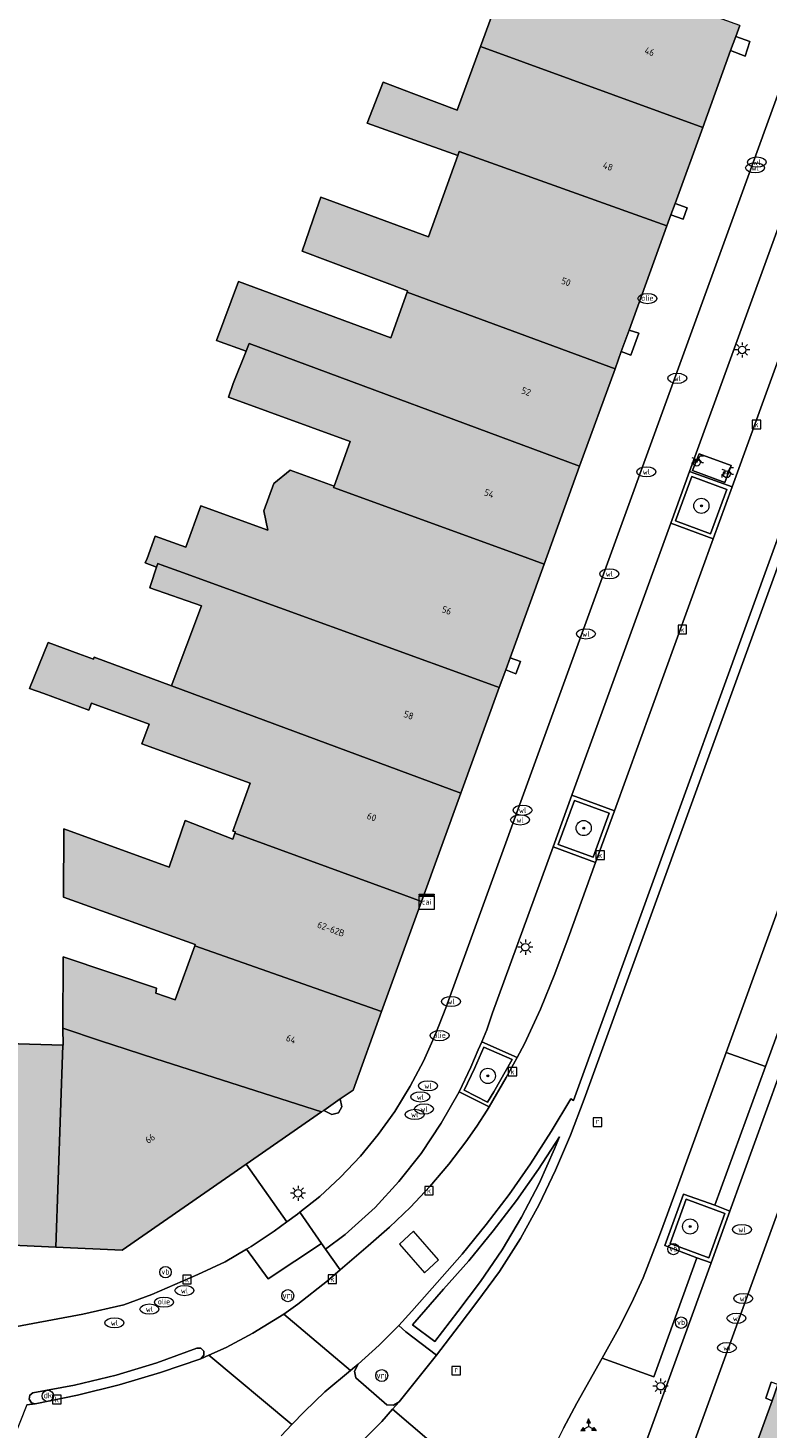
# Model space of a CAD drawing. Header units: metres. Extents: x 196496 to 197479, y 355250 to 356324.
# Tile 95 of 119: x 197172 to 197211, y 355725 to 355798. Entities that reach past the tile are written whole.
import ezdxf
from ezdxf.enums import TextEntityAlignment as Align

# ---------------------------------------------------------------- set-up
doc = ezdxf.new("R2010")
doc.units = ezdxf.units.M
doc.layers.get('0').update_dxf_attribs({"lineweight": 9})
for name, color, linetype, lineweight in [('B-WE-GR-BOOM-S', 251, 'Continuous', 9), ('B-WE-IE-MEUBILAIR_WEGMEUBILAIR-GV', 251, 'Continuous', 9), ('B-WE-IE-MEUBILAIR_WEGMEUBILAIR-S', 251, 'Continuous', 9), ('B-WE-IE-MEUBILAIR_WEGMEUBILAIR_PAAL-S', 251, 'Continuous', 9), ('B-WE-IE-MEUBILAIR_WEGMEUBILAIR_VERKEERSBORD-S', 251, 'Continuous', 9), ('B-WE-KL-BRANDSTOF_PUT-S', 251, 'Continuous', 9), ('B-WE-KL-DATA-S', 251, 'Continuous', 9), ('B-WE-KL-DATA_KABELBED-G', 251, 'Continuous', 9), ('B-WE-KL-ET_LS_OV_LICHTMAST-S', 251, 'Continuous', 9), ('B-WE-KL-WATER-S', 251, 'Continuous', 9), ('B-WE-OG-BEBOUWING-GV', 251, 'Continuous', 9), ('B-WE-OG-BEBOUWING_HUISNUMMER-T35', 90, 'Continuous', 9), ('B-WE-OG-TERREIN_ERF-GV', 251, 'Continuous', 9), ('B-WE-RI-GWA_KOLK-S', 251, 'Continuous', 9), ('B-WE-RI-GWA_RIOOLPUT-S', 251, 'Continuous', 9), ('B-WE-VH-ONVERHARD-GV', 251, 'Continuous', 9), ('B-WE-VH-VERHARDING_ASFALT-GV', 251, 'Continuous', 9), ('B-WE-VH-VERHARDING_BETON-GV', 251, 'Continuous', 9), ('B-WE-VH-VERHARDING_BETONSTRAATSTEEN-GV', 251, 'Continuous', 9), ('B-WE-VH-VERHARDING_OPEN-GV', 251, 'Continuous', 9), ('B-WE-VH-VERHARDING_SIERBESTRATING-GV', 251, 'Continuous', 9), ('B-WE-VH-VERHARDING_STRAATBAKSTEEN-GV', 251, 'Continuous', 9), ('B-WE-VH-VERHARDING_TEGEL-GV', 251, 'Continuous', 9), ('B-WE-VW-VRI-S', 251, 'Continuous', 9)]:
    doc.layers.add(name, color=color, linetype=linetype, lineweight=lineweight)
doc.layers.add('X-XX-AL-PRESENTATIE_GEBOUW3-V', color=7, linetype='Continuous', lineweight=9, true_color=0xebe1d6)
doc.styles.add('NLCS-ISO', font='NLCS-ISO.ttf')
doc.styles.add('NLCS-ISO-ANNOTATIEF-T35', font='NLCS-ISO.ttf', dxfattribs={"height": 3.5})

# ---------------------------------------------------------------- blocks, each defined once
blk = doc.blocks.new('SIE-WEG_VERKEERSBORD_WEGWIJZER-SO')
at = {"linetype": 'ByBlock', "lineweight": 18}
h = blk.add_hatch(color=0, dxfattribs=at)
h.dxf.hatch_style = 1
h.paths.add_polyline_path([(0.5, 1), (0, 2), (-0.5, 1)])
h = blk.add_hatch(color=0, dxfattribs=at)
h.dxf.hatch_style = 1
h.paths.add_polyline_path([(-1.38, -0.22), (-2, -1.15), (-0.88, -1.09)])
h = blk.add_hatch(color=0, dxfattribs=at)
h.dxf.hatch_style = 1
h.paths.add_polyline_path([(1.38, -0.22), (2, -1.15), (0.88, -1.09)])
at = {"color": 0, "linetype": 'ByBlock', "lineweight": 18}
for points in [[(-1.13, -0.65), (0, 0)], [(0, 1), (0, 0)], [(1.13, -0.65), (0, 0)]]:
    blk.add_lwpolyline(points, dxfattribs=at)
for points in [[(0.5, 1), (0, 2), (-0.5, 1)], [(-1.38, -0.22), (-2, -1.15), (-0.88, -1.09)], [(1.38, -0.22), (2, -1.15), (0.88, -1.09)]]:
    blk.add_lwpolyline(points, close=True, dxfattribs=at)
blk = doc.blocks.new('SKL-DATA_SIGNAAL_CAIKAST-SO')
at = {"color": 0, "linetype": 'ByBlock', "lineweight": 18}
for points in [[(-2, 2), (2, 2), (2, 1.68), (-2, 1.68)], [(-2, 1.52), (2, 1.52), (2, -2), (-2, -2)]]:
    blk.add_lwpolyline(points, close=True, dxfattribs=at)
at = {"color": 0, "linetype": 'ByBlock', "lineweight": 18, "style": 'NLCS-ISO'}
blk.add_text('cai', height=1.5, dxfattribs=at).set_placement((0, 0), align=Align.MIDDLE_CENTER)
blk = doc.blocks.new('SIE-WEG_PAAL_DRUKKNOPPAAL-SO')
at = {"color": 0, "linetype": 'ByBlock', "lineweight": 18}
blk.add_circle((0, 0), 1.5, dxfattribs=at)
at = {"color": 0, "linetype": 'ByBlock', "lineweight": 18, "style": 'NLCS-ISO'}
blk.add_text('dk', height=1.5, dxfattribs=at).set_placement((0, 0.15), align=Align.MIDDLE_CENTER)
blk = doc.blocks.new('SKL-ET_OV_LICHTMAST-SO')
at = {"color": 0, "linetype": 'ByBlock', "lineweight": 18}
for points in [[(-1.25, 0), (-2, 0)], [(-1.41, 1.41), (-0.88, 0.88)], [(0, 2), (0, 1.25)], [(0.88, 0.88), (1.41, 1.41)], [(2, 0), (1.25, 0)], [(-1.41, -1.41), (-0.88, -0.88)], [(0, -1.25), (0, -2)], [(0.88, -0.88), (1.41, -1.41)]]:
    blk.add_lwpolyline(points, dxfattribs=at)
blk.add_circle((0, 0), 1, dxfattribs=at)
blk = doc.blocks.new('SIE-WEG_PAAL_VERKEERSBORD-SO')
at = {"color": 0, "linetype": 'ByBlock', "lineweight": 18}
blk.add_circle((0, 0), 1.5, dxfattribs=at)
at = {"color": 0, "linetype": 'ByBlock', "lineweight": 18, "style": 'NLCS-ISO'}
blk.add_text('vb', height=1.5, dxfattribs=at).set_placement((0, 0.13), align=Align.MIDDLE_CENTER)
blk = doc.blocks.new('SKL-VRI_PAAL-SO')
at = {"lineweight": 18}
blk.add_circle((0, 0), 1.59, dxfattribs=at)
at = {"lineweight": 18, "style": 'NLCS-ISO'}
blk.add_text('vri', height=1.8, dxfattribs=at).set_placement((-0.06, 0.08), align=Align.MIDDLE_CENTER)
blk = doc.blocks.new('SKL-WATER_WATERLEIDINGPUT-SO')
at = {"color": 0, "linetype": 'ByBlock', "lineweight": 18}
blk.add_ellipse((0, 0), major_axis=(2.5, 0), ratio=0.54, dxfattribs=at)
at = {"color": 0, "linetype": 'ByBlock', "lineweight": 18, "style": 'NLCS-ISO'}
blk.add_text('wl', height=1.5, dxfattribs=at).set_placement((0, 0), align=Align.MIDDLE_CENTER)
blk = doc.blocks.new('SRI-KOLK-SO')
at = {"color": 0, "linetype": 'ByBlock', "lineweight": 18}
blk.add_lwpolyline([(-1.125, -1.125), (1.125, -1.125), (1.125, 1.125), (-1.125, 1.125)], close=True, dxfattribs=at)
at = {"color": 0, "linetype": 'ByBlock', "lineweight": 18, "style": 'NLCS-ISO'}
blk.add_text('k', height=1.5, dxfattribs=at).set_placement((0, 0), align=Align.MIDDLE_CENTER)
blk = doc.blocks.new('SKL-BENZINEPUT_OLIEPUT-SO')
at = {"color": 0, "linetype": 'ByBlock', "lineweight": 18}
blk.add_ellipse((0, 0), major_axis=(2.5, 0), ratio=0.54, dxfattribs=at)
at = {"color": 0, "linetype": 'ByBlock', "lineweight": 18, "style": 'NLCS-ISO'}
blk.add_text('olie', height=1.5, dxfattribs=at).set_placement((0, 0.16), align=Align.MIDDLE_CENTER)
blk = doc.blocks.new('SRI-PUT_INSPECTIEPUT_RIOOLPUT-SO')
at = {"color": 0, "linetype": 'ByBlock', "lineweight": 18}
blk.add_lwpolyline([(-1.12, -1.12), (1.12, -1.12), (1.12, 1.12), (-1.12, 1.12)], close=True, dxfattribs=at)
at = {"color": 0, "linetype": 'ByBlock', "lineweight": 18, "style": 'NLCS-ISO'}
blk.add_text('r', height=1.5, dxfattribs=at).set_placement((0, 0.28), align=Align.MIDDLE_CENTER)
blk = doc.blocks.new('SIE-WEG_FIETSENREK-SO')
at = {"color": 0, "linetype": 'ByBlock', "lineweight": 18}
for points in [[(-1.5, -1.35), (-1.5, -0.54), (-0.73, -0.28), (-0.73, 0.53), (-1.5, 0.79)], [(-0.3, -0.45), (0.6, 1.35), (1.5, 1.35)], [(1.05, -0.45), (0.21, 0.58)], [(1.05, -0.45), (1.5, -0.45)]]:
    blk.add_lwpolyline(points, dxfattribs=at)
blk.add_circle((-0.3, -0.45), 0.9, dxfattribs=at)
blk = doc.blocks.new('SGR-BOOM_01-SO')
at = {"linetype": 'ByBlock', "lineweight": 18}
h = blk.add_hatch(color=0, dxfattribs=at)
h.dxf.hatch_style = 1
edge = h.paths.add_edge_path()
edge.add_arc((0, 0), 0.25, 0, 360)
at = {"color": 0, "linetype": 'ByBlock', "lineweight": 18}
for radius in [2, 0.25]:
    blk.add_circle((0, 0), radius, dxfattribs=at)

msp = doc.modelspace()

# ---------------------------------------------------------------- hatches: boundary and pattern name
at = {"layer": 'X-XX-AL-PRESENTATIE_GEBOUW3-V'}
for points in [[(197209.407, 355797.27), (197209.675, 355798.008), (197209.887, 355798.593), (197192.068, 355804.999), (197192.029, 355804.898), (197190.863, 355801.885), (197194.935, 355800.291), (197195.936, 355800.84), (197196.149, 355801.365), (197197.461, 355800.888), (197196.214, 355797.493), (197207.933, 355793.213)], [(197195.01, 355791.736), (197195.085, 355791.944), (197206.047, 355788.02), (197206.256, 355788.596), (197206.475, 355789.199), (197207.933, 355793.213), (197196.214, 355797.493), (197194.976, 355794.125), (197192.691, 355794.99), (197191.066, 355795.606), (197190.225, 355793.443)], [(197206.047, 355788.02), (197195.085, 355791.944), (197195.01, 355791.736), (197193.466, 355787.447), (197187.782, 355789.544), (197187.556, 355788.881), (197186.806, 355786.68), (197192.354, 355784.59), (197192.333, 355784.531), (197197.552, 355782.603), (197203.307, 355780.477), (197203.637, 355781.387), (197204.049, 355782.52)], [(197183.838, 355781.413), (197183.925, 355781.633), (197183.998, 355781.818), (197201.441, 355775.341), (197203.307, 355780.477), (197197.552, 355782.603), (197192.333, 355784.531), (197191.481, 355782.113), (197183.444, 355785.082), (197182.283, 355781.972)], [(197183.925, 355781.633), (197183.838, 355781.413), (197183.163, 355779.701), (197182.904, 355778.983), (197189.334, 355776.648), (197188.478, 355774.289), (197188.456, 355774.228), (197198.186, 355770.679), (197199.566, 355770.176), (197201.441, 355775.341), (197183.998, 355781.818)], [(197179.113, 355770.022), (197179.175, 355770.21), (197179.35, 355770.147), (197180.281, 355769.808), (197196.273, 355764), (197197.2, 355763.664), (197197.539, 355764.596), (197197.772, 355765.239), (197199.566, 355770.176), (197198.186, 355770.679), (197188.456, 355774.228), (197188.478, 355774.289), (197186.157, 355775.132), (197185.302, 355774.436), (197184.777, 355772.991), (197184.987, 355771.961), (197181.442, 355773.25), (197180.651, 355771.074), (197179.039, 355771.659), (197178.609, 355770.475), (197178.516, 355770.242)], [(197179.35, 355770.147), (197179.175, 355770.21), (197179.113, 355770.022), (197178.793, 355769.054), (197178.75, 355768.926), (197181.489, 355767.976), (197179.936, 355763.861), (197179.899, 355763.762), (197195.175, 355758.088), (197197.2, 355763.664), (197196.273, 355764), (197180.281, 355769.808)], [(197192.144, 355752.724), (197193.1, 355752.373), (197195.175, 355758.088), (197179.899, 355763.762), (197175.82, 355765.277), (197175.778, 355765.161), (197175.005, 355765.443), (197173.386, 355766.052), (197172.411, 355763.623), (197173.164, 355763.345), (197174.115, 355762.994), (197175.544, 355762.475), (197175.675, 355762.836), (197178.719, 355761.729), (197178.344, 355760.7), (197184.058, 355758.622), (197183.138, 355756.098), (197183.271, 355756.05), (197183.248, 355755.988)], [(197193.1, 355752.373), (197192.144, 355752.724), (197183.248, 355755.988), (197183.133, 355755.674), (197180.624, 355756.662), (197179.787, 355754.196), (197174.228, 355756.223), (197174.204, 355752.612), (197181.154, 355750.104), (197181.131, 355750.042), (197190.992, 355746.571)], [(197167.341, 355734.453), (197173.802, 355734.15), (197174.169, 355744.798), (197171.256, 355744.896), (197171.588, 355754.832), (197167.993, 355754.954), (197167.84, 355750.732), (197167.769, 355748.79)], [(197174.159, 355745.691), (197176.161, 355745.035), (197177.504, 355744.595), (197179.072, 355744.085), (197187.826, 355741.282), (197187.943, 355741.363), (197188.809, 355741.963), (197189.49, 355742.435), (197190.992, 355746.571), (197181.131, 355750.042), (197180.093, 355747.189), (197179.075, 355747.547), (197179.109, 355747.813), (197174.184, 355749.464)], [(197173.802, 355734.15), (197177.296, 355733.986), (197183.846, 355738.524), (197187.826, 355741.282), (197179.072, 355744.085), (197177.504, 355744.595), (197176.161, 355745.035), (197174.159, 355745.691), (197174.192, 355744.797), (197174.169, 355744.798)], [(197209.838, 355721.224), (197223.341, 355716.266), (197223.456, 355716.608), (197220.55, 355717.558), (197221.546, 355720.176), (197224.598, 355719.07), (197225.842, 355722.281), (197212.106, 355727.449), (197211.904, 355726.895), (197211.596, 355726.048)]]:
    msp.add_hatch(color=256, dxfattribs=at).paths.add_polyline_path(points)

# ---------------------------------------------------------------- linework, layer by layer
at = {"layer": 'B-WE-IE-MEUBILAIR_WEGMEUBILAIR-GV', "flags": 128}
for points in [[(197209.207, 355774.119), (197207.356, 355774.795), (197206.502, 355772.462), (197208.345, 355771.777)], [(197203.004, 355757.042), (197201.163, 355757.717), (197200.308, 355755.384), (197202.156, 355754.711)], [(197197.875, 355744.038), (197196.383, 355744.692), (197195.896, 355743.563), (197195.355, 355742.435), (197196.569, 355741.803), (197196.916, 355742.336)], [(197208.251, 355733.584), (197209.097, 355735.92), (197207.056, 355736.684), (197206.209, 355734.346)]]:
    msp.add_lwpolyline(points, close=True, dxfattribs=at)
at = {"layer": 'B-WE-KL-DATA_KABELBED-G', "flags": 128}
msp.add_lwpolyline([(197193.26, 355732.799), (197193.986, 355733.476), (197192.664, 355734.983), (197191.938, 355734.3)], close=True, dxfattribs=at)
msp.add_lwpolyline([(197193.26, 355732.799), (197193.986, 355733.476), (197192.664, 355734.983), (197191.938, 355734.3)], close=True, dxfattribs=at)
at = {"layer": 'B-WE-OG-BEBOUWING-GV', "flags": 128}
for points in [[(197209.407, 355797.27), (197209.675, 355798.008), (197209.887, 355798.593), (197192.068, 355804.999), (197192.029, 355804.898), (197190.863, 355801.885), (197194.935, 355800.291), (197195.936, 355800.84), (197196.149, 355801.365), (197197.461, 355800.888), (197196.214, 355797.493), (197207.933, 355793.213)], [(197195.01, 355791.736), (197195.085, 355791.944), (197206.047, 355788.02), (197206.256, 355788.596), (197206.475, 355789.199), (197207.933, 355793.213), (197196.214, 355797.493), (197194.976, 355794.125), (197192.691, 355794.99), (197191.066, 355795.606), (197190.225, 355793.443)], [(197206.047, 355788.02), (197195.085, 355791.944), (197195.01, 355791.736), (197193.466, 355787.447), (197187.782, 355789.544), (197187.556, 355788.881), (197186.806, 355786.68), (197192.354, 355784.59), (197192.333, 355784.531), (197197.552, 355782.603), (197203.307, 355780.477), (197203.637, 355781.387), (197204.049, 355782.52)], [(197183.838, 355781.413), (197183.925, 355781.633), (197183.998, 355781.818), (197201.441, 355775.341), (197203.307, 355780.477), (197197.552, 355782.603), (197192.333, 355784.531), (197191.481, 355782.113), (197183.444, 355785.082), (197182.283, 355781.972)], [(197183.925, 355781.633), (197183.838, 355781.413), (197183.163, 355779.701), (197182.904, 355778.983), (197189.334, 355776.648), (197188.478, 355774.289), (197188.456, 355774.228), (197198.186, 355770.679), (197199.566, 355770.176), (197201.441, 355775.341), (197183.998, 355781.818)], [(197179.113, 355770.022), (197179.175, 355770.21), (197179.35, 355770.147), (197180.281, 355769.808), (197196.273, 355764), (197197.2, 355763.664), (197197.539, 355764.596), (197197.772, 355765.239), (197199.566, 355770.176), (197198.186, 355770.679), (197188.456, 355774.228), (197188.478, 355774.289), (197186.157, 355775.132), (197185.302, 355774.436), (197184.777, 355772.991), (197184.987, 355771.961), (197181.442, 355773.25), (197180.651, 355771.074), (197179.039, 355771.659), (197178.609, 355770.475), (197178.516, 355770.242)], [(197179.35, 355770.147), (197179.175, 355770.21), (197179.113, 355770.022), (197178.793, 355769.054), (197178.75, 355768.926), (197181.489, 355767.976), (197179.936, 355763.861), (197179.899, 355763.762), (197195.175, 355758.088), (197197.2, 355763.664), (197196.273, 355764), (197180.281, 355769.808)], [(197192.144, 355752.724), (197193.1, 355752.373), (197195.175, 355758.088), (197179.899, 355763.762), (197175.82, 355765.277), (197175.778, 355765.161), (197175.005, 355765.443), (197173.386, 355766.052), (197172.411, 355763.623), (197173.164, 355763.345), (197174.115, 355762.994), (197175.544, 355762.475), (197175.675, 355762.836), (197178.719, 355761.729), (197178.344, 355760.7), (197184.058, 355758.622), (197183.138, 355756.098), (197183.271, 355756.05), (197183.248, 355755.988)], [(197193.1, 355752.373), (197192.144, 355752.724), (197183.248, 355755.988), (197183.133, 355755.674), (197180.624, 355756.662), (197179.787, 355754.196), (197174.228, 355756.223), (197174.204, 355752.612), (197181.154, 355750.104), (197181.131, 355750.042), (197190.992, 355746.571)], [(197167.341, 355734.453), (197173.802, 355734.15), (197174.169, 355744.798), (197171.256, 355744.896), (197171.588, 355754.832), (197167.993, 355754.954), (197167.84, 355750.732), (197167.769, 355748.79)], [(197174.159, 355745.691), (197176.161, 355745.035), (197177.504, 355744.595), (197179.072, 355744.085), (197187.826, 355741.282), (197187.943, 355741.363), (197188.809, 355741.963), (197189.49, 355742.435), (197190.992, 355746.571), (197181.131, 355750.042), (197180.093, 355747.189), (197179.075, 355747.547), (197179.109, 355747.813), (197174.184, 355749.464)], [(197173.802, 355734.15), (197177.296, 355733.986), (197183.846, 355738.524), (197187.826, 355741.282), (197179.072, 355744.085), (197177.504, 355744.595), (197176.161, 355745.035), (197174.159, 355745.691), (197174.192, 355744.797), (197174.169, 355744.798)], [(197209.838, 355721.224), (197223.341, 355716.266), (197223.456, 355716.608), (197220.55, 355717.558), (197221.546, 355720.176), (197224.598, 355719.07), (197225.842, 355722.281), (197212.106, 355727.449), (197211.904, 355726.895), (197211.596, 355726.048)]]:
    msp.add_lwpolyline(points, close=True, dxfattribs=at)
at = {"layer": 'B-WE-OG-TERREIN_ERF-GV', "flags": 128}
msp.add_lwpolyline([(197171.256, 355744.896), (197174.169, 355744.798), (197174.192, 355744.797), (197174.159, 355745.691), (197174.184, 355749.464), (197179.109, 355747.813), (197179.075, 355747.547), (197180.093, 355747.189), (197181.131, 355750.042), (197181.154, 355750.104), (197174.204, 355752.612), (197174.228, 355756.223), (197179.787, 355754.196), (197180.624, 355756.662), (197183.133, 355755.674), (197183.248, 355755.988), (197183.271, 355756.05), (197183.138, 355756.098), (197184.058, 355758.622), (197178.344, 355760.7), (197178.719, 355761.729), (197175.675, 355762.836), (197175.544, 355762.475), (197174.115, 355762.994), (197173.164, 355763.345), (197172.411, 355763.623), (197173.386, 355766.052), (197175.005, 355765.443), (197175.778, 355765.161), (197175.82, 355765.277), (197179.899, 355763.762), (197179.936, 355763.861), (197181.489, 355767.976), (197178.75, 355768.926), (197178.793, 355769.054), (197179.113, 355770.022), (197178.516, 355770.242), (197178.609, 355770.475), (197179.039, 355771.659), (197180.651, 355771.074), (197181.442, 355773.25), (197184.987, 355771.961), (197184.777, 355772.991), (197185.302, 355774.436), (197186.157, 355775.132), (197188.478, 355774.289), (197189.334, 355776.648), (197182.904, 355778.983), (197183.163, 355779.701), (197183.838, 355781.413), (197182.283, 355781.972), (197183.444, 355785.082), (197191.481, 355782.113), (197192.333, 355784.531), (197192.354, 355784.59), (197186.806, 355786.68), (197187.556, 355788.881), (197187.782, 355789.544), (197193.466, 355787.447), (197195.01, 355791.736), (197190.225, 355793.443), (197191.066, 355795.606), (197192.691, 355794.99), (197194.976, 355794.125), (197196.214, 355797.493), (197197.461, 355800.888)], dxfattribs=at)
at = {"layer": 'B-WE-VH-ONVERHARD-GV', "flags": 128}
for points in [[(197209.207, 355774.119), (197207.356, 355774.795), (197206.502, 355772.462), (197208.345, 355771.777)], [(197203.004, 355757.042), (197201.163, 355757.717), (197200.308, 355755.384), (197202.156, 355754.711)], [(197197.875, 355744.038), (197196.383, 355744.692), (197195.896, 355743.563), (197195.355, 355742.435), (197196.569, 355741.803), (197196.916, 355742.336)], [(197208.251, 355733.584), (197209.097, 355735.92), (197207.056, 355736.684), (197206.209, 355734.346)]]:
    msp.add_lwpolyline(points, close=True, dxfattribs=at)
at = {"layer": 'B-WE-VH-VERHARDING_ASFALT-GV', "flags": 128}
for points in [[(197226.231, 355809.506), (197201.68, 355741.945), (197200.963, 355740.047), (197200.172, 355738.209), (197199.297, 355736.388), (197198.311, 355734.61), (197197.213, 355732.864), (197196.011, 355731.243), (197195.089, 355730.015), (197193.893, 355728.447), (197191.919, 355725.986), (197191.569, 355725.592), (197198.461, 355719.705)], [(197200.582, 355724.596), (197201.284, 355725.915), (197202.632, 355728.283), (197203.498, 355729.835), (197204.17, 355731.198), (197204.788, 355732.532), (197205.511, 355734.392), (197205.709, 355734.903), (197206.509, 355737.101), (197209.173, 355744.422), (197211.725, 355751.44), (197212.738, 355754.225), (197215.269, 355761.183), (197217.821, 355768.2), (197218.811, 355770.922), (197221.223, 355777.553), (197223.651, 355784.228), (197224.646, 355786.961), (197227.068, 355793.62), (197229.468, 355800.218)], [(197185.69, 355724.193), (197186.258, 355724.784), (197181.869, 355728.447), (197181.454, 355728.264), (197179.327, 355727.533), (197177.147, 355726.884), (197174.94, 355726.335), (197172.712, 355725.887), (197172.269, 355725.82), (197169.18, 355718.055)]]:
    msp.add_lwpolyline(points, dxfattribs=at)
for points in [[(197186.258, 355724.784), (197186.917, 355725.47), (197187.995, 355726.509), (197189.343, 355727.643), (197185.831, 355730.611), (197184.186, 355729.602), (197182.795, 355728.855), (197181.869, 355728.447)], [(197191.569, 355725.592), (197190.994, 355724.944), (197190.068, 355724.025), (197189.062, 355723.088), (197188.74, 355722.81), (197197.089, 355715.749), (197197.247, 355716.299), (197198.215, 355719.04), (197198.461, 355719.705)]]:
    msp.add_lwpolyline(points, close=True, dxfattribs=at)
at = {"layer": 'B-WE-VH-VERHARDING_BETON-GV', "flags": 128}
msp.add_lwpolyline([(197214.287, 355787.477), (197209.485, 355774.251), (197208.488, 355771.504), (197203.274, 355757.161), (197202.283, 355754.434), (197200.835, 355750.452), (197200.13, 355748.569), (197199.376, 355746.696), (197198.533, 355744.87), (197198.135, 355744.145), (197197.561, 355743.1), (197196.67, 355741.552), (197196.565, 355741.37), (197196.007, 355740.532), (197195.441, 355739.704), (197194.534, 355738.524), (197193.54, 355737.348), (197192.512, 355736.258), (197191.413, 355735.195), (197190.289, 355734.209), (197188.803, 355732.946), (197188.134, 355732.378), (197186.568, 355731.131), (197185.831, 355730.611), (197189.343, 355727.643), (197189.75, 355727.978), (197190.854, 355728.983), (197191.896, 355730.015), (197192.58, 355730.765), (197193.917, 355732.283), (197195.244, 355733.773), (197196.504, 355735.348), (197197.718, 355736.92), (197198.847, 355738.548), (197199.93, 355740.242), (197200.968, 355741.974), (197201.123, 355741.878), (197228.591, 355817.507)], dxfattribs=at)
at = {"layer": 'B-WE-VH-VERHARDING_BETONSTRAATSTEEN-GV', "flags": 128}
for points in [[(197221.113, 355820.317), (197194.386, 355746.77), (197193.831, 355745.385), (197193.197, 355743.965), (197192.494, 355742.639), (197191.687, 355741.305), (197190.806, 355740.087), (197189.879, 355738.943), (197188.826, 355737.831), (197187.726, 355736.827), (197186.669, 355735.986), (197187.812, 355734.34), (197188.025, 355734.032), (197189.069, 355734.817), (197190.646, 355736.244), (197191.894, 355737.611), (197193.073, 355739.087), (197194.128, 355740.693), (197195.075, 355742.336), (197195.691, 355743.637), (197196.091, 355744.559), (197196.283, 355744.972), (197196.545, 355745.616), (197196.845, 355746.515), (197200.045, 355755.261), (197201.035, 355757.984), (197206.245, 355772.336), (197207.239, 355775.067), (197212.061, 355788.313)], [(197206.348, 355720.707), (197239.585, 355812.134), (197239.416, 355812.158), (197237.918, 355812.056), (197236.965, 355811.842), (197236.921, 355811.826), (197236.068, 355811.508), (197236.455, 355811.389), (197236.588, 355811.031), (197233.317, 355801.947), (197232.333, 355799.236), (197227.5, 355785.939), (197227.497, 355785.932), (197226.499, 355783.208), (197221.666, 355769.898), (197220.679, 355767.173), (197215.561, 355753.11), (197214.573, 355750.39), (197209.362, 355736.046), (197208.385, 355733.32), (197203.819, 355720.782)]]:
    msp.add_lwpolyline(points, dxfattribs=at)
for points in [[(197209.11, 355774.476), (197209.435, 355775.375), (197207.744, 355775.994), (197207.4, 355775.121)], [(197209.485, 355774.251), (197207.239, 355775.067), (197206.245, 355772.336), (197208.488, 355771.504)], [(197209.207, 355774.119), (197208.345, 355771.777), (197206.502, 355772.462), (197207.356, 355774.795)], [(197201.035, 355757.984), (197200.045, 355755.261), (197202.283, 355754.434), (197203.274, 355757.161)], [(197203.004, 355757.042), (197202.156, 355754.711), (197200.308, 355755.384), (197201.163, 355757.717)], [(197196.283, 355744.972), (197196.091, 355744.559), (197195.691, 355743.637), (197195.075, 355742.336), (197196.67, 355741.552), (197197.561, 355743.1), (197198.135, 355744.145)], [(197197.875, 355744.038), (197196.916, 355742.336), (197196.569, 355741.803), (197195.355, 355742.435), (197195.896, 355743.563), (197196.383, 355744.692)], [(197208.385, 355733.32), (197209.362, 355736.046), (197208.569, 355736.357), (197206.929, 355736.948), (197205.938, 355734.226), (197207.625, 355733.587)], [(197208.251, 355733.584), (197206.209, 355734.346), (197207.056, 355736.684), (197209.097, 355735.92)], [(197185.987, 355735.481), (197185.312, 355734.989), (197184.108, 355734.186), (197183.858, 355734.036), (197184.997, 355732.475), (197187.812, 355734.34), (197186.669, 355735.986), (197186.543, 355735.886)]]:
    msp.add_lwpolyline(points, close=True, dxfattribs=at)
at = {"layer": 'B-WE-VH-VERHARDING_OPEN-GV', "flags": 128}
for points in [[(197209.675, 355798.008), (197209.407, 355797.27), (197210.173, 355796.976), (197210.426, 355797.742)], [(197206.475, 355789.199), (197206.256, 355788.596), (197206.895, 355788.372), (197207.11, 355788.977)], [(197203.637, 355781.387), (197204.136, 355781.199), (197204.558, 355782.364), (197204.049, 355782.52)], [(197197.772, 355765.239), (197197.539, 355764.596), (197198.076, 355764.392), (197198.32, 355765.042)], [(197188.809, 355741.963), (197187.943, 355741.363), (197188.36, 355741.142), (197188.707, 355741.24), (197188.896, 355741.547)], [(197211.596, 355726.048), (197211.904, 355726.895), (197211.555, 355727.018), (197211.261, 355726.176)]]:
    msp.add_lwpolyline(points, close=True, dxfattribs=at)
at = {"layer": 'B-WE-VH-VERHARDING_SIERBESTRATING-GV', "flags": 128}
for points in [[(197212.143, 355751.288), (197213.151, 355754.075), (197214.792, 355753.418), (197217.35, 355760.45), (197215.269, 355761.183), (197212.738, 355754.225), (197211.725, 355751.44), (197209.173, 355744.422), (197211.25, 355743.683), (197213.806, 355750.669)], [(197208.569, 355736.357), (197211.25, 355743.683), (197209.173, 355744.422), (197206.509, 355737.101), (197205.709, 355734.903), (197205.511, 355734.392), (197204.788, 355732.532), (197204.17, 355731.198), (197203.498, 355729.835), (197202.632, 355728.283), (197205.347, 355727.298), (197207.625, 355733.587), (197205.938, 355734.226), (197206.929, 355736.948)]]:
    msp.add_lwpolyline(points, close=True, dxfattribs=at)
at = {"layer": 'B-WE-VH-VERHARDING_STRAATBAKSTEEN-GV', "flags": 128}
for points in [[(197209.887, 355798.593), (197209.675, 355798.008), (197210.426, 355797.742), (197210.173, 355796.976), (197209.407, 355797.27), (197207.933, 355793.213), (197206.475, 355789.199), (197207.11, 355788.977), (197206.895, 355788.372), (197206.256, 355788.596), (197206.047, 355788.02), (197204.049, 355782.52), (197204.558, 355782.364), (197204.136, 355781.199), (197203.637, 355781.387), (197203.307, 355780.477), (197201.441, 355775.341), (197199.566, 355770.176), (197197.772, 355765.239), (197198.32, 355765.042), (197198.076, 355764.392), (197197.539, 355764.596), (197197.2, 355763.664), (197195.175, 355758.088), (197193.1, 355752.373), (197190.992, 355746.571), (197189.49, 355742.435), (197188.809, 355741.963), (197188.896, 355741.547), (197188.707, 355741.24), (197188.36, 355741.142), (197187.943, 355741.363), (197187.826, 355741.282), (197183.846, 355738.524), (197185.987, 355735.481), (197186.543, 355735.886), (197186.669, 355735.986), (197187.726, 355736.827), (197188.826, 355737.831), (197189.879, 355738.943), (197190.806, 355740.087), (197191.687, 355741.305), (197192.494, 355742.639), (197193.197, 355743.965), (197193.831, 355745.385), (197194.386, 355746.77), (197221.113, 355820.317)], [(197239.585, 355812.134), (197206.348, 355720.707)], [(197190.068, 355724.025), (197190.994, 355724.944), (197191.569, 355725.592), (197191.919, 355725.986), (197191.609, 355725.808), (197191.264, 355725.836), (197189.621, 355727.259), (197189.56, 355727.61), (197189.75, 355727.978), (197189.343, 355727.643), (197187.995, 355726.509), (197186.917, 355725.47), (197186.258, 355724.784), (197185.69, 355724.193)], [(197209.838, 355721.224), (197211.596, 355726.048), (197211.261, 355726.176), (197211.555, 355727.018)]]:
    msp.add_lwpolyline(points, dxfattribs=at)
for points in [[(197193.893, 355728.447), (197195.089, 355730.015), (197196.011, 355731.243), (197197.213, 355732.864), (197198.311, 355734.61), (197199.297, 355736.388), (197200.172, 355738.209), (197200.963, 355740.047), (197201.68, 355741.945), (197226.231, 355809.506), (197229.078, 355817.342), (197228.591, 355817.507), (197201.123, 355741.878), (197200.968, 355741.974), (197199.93, 355740.242), (197198.847, 355738.548), (197197.718, 355736.92), (197196.504, 355735.348), (197195.244, 355733.773), (197193.917, 355732.283), (197192.58, 355730.765), (197191.896, 355730.015), (197192.273, 355729.687)], [(197212.061, 355788.313), (197207.239, 355775.067), (197209.485, 355774.251), (197214.287, 355787.477)], [(197209.11, 355774.476), (197207.4, 355775.121), (197207.744, 355775.994), (197209.435, 355775.375)], [(197206.245, 355772.336), (197201.035, 355757.984), (197203.274, 355757.161), (197208.488, 355771.504)], [(197200.045, 355755.261), (197196.845, 355746.515), (197196.545, 355745.616), (197196.283, 355744.972), (197198.135, 355744.145), (197198.533, 355744.87), (197199.376, 355746.696), (197200.13, 355748.569), (197200.835, 355750.452), (197202.283, 355754.434)], [(197211.25, 355743.683), (197208.569, 355736.357), (197209.362, 355736.046), (197214.573, 355750.39), (197213.806, 355750.669)], [(197188.803, 355732.946), (197190.289, 355734.209), (197191.413, 355735.195), (197192.512, 355736.258), (197193.54, 355737.348), (197194.534, 355738.524), (197195.441, 355739.704), (197196.007, 355740.532), (197196.565, 355741.37), (197196.67, 355741.552), (197195.075, 355742.336), (197194.128, 355740.693), (197193.073, 355739.087), (197191.894, 355737.611), (197190.646, 355736.244), (197189.069, 355734.817), (197188.025, 355734.032)], [(197200.376, 355739.97), (197199.272, 355738.258), (197198.111, 355736.616), (197196.879, 355735.01), (197195.597, 355733.428), (197194.253, 355731.929), (197192.617, 355730.056), (197193.79, 355729.165), (197195.012, 355730.744), (197196.205, 355732.336), (197197.345, 355733.997), (197198.37, 355735.723), (197199.297, 355737.497), (197200.113, 355739.332)], [(197200.376, 355739.97), (197200.113, 355739.332), (197199.297, 355737.497), (197198.37, 355735.723), (197197.345, 355733.997), (197196.205, 355732.336), (197195.012, 355730.744), (197193.79, 355729.165), (197192.617, 355730.056), (197194.253, 355731.929), (197195.597, 355733.428), (197196.879, 355735.01), (197198.111, 355736.616), (197199.272, 355738.258)], [(197202.523, 355716.207), (197202.915, 355717.871), (197203.298, 355719.235), (197203.819, 355720.782), (197208.385, 355733.32), (197207.625, 355733.587), (197205.347, 355727.298), (197202.632, 355728.283), (197201.284, 355725.915), (197200.582, 355724.596), (197199.909, 355723.234), (197199.306, 355721.853), (197198.74, 355720.461), (197198.461, 355719.705)], [(197172.712, 355725.887), (197174.94, 355726.335), (197177.147, 355726.884), (197179.327, 355727.533), (197181.454, 355728.264), (197181.616, 355728.445), (197181.607, 355728.664), (197181.451, 355728.817), (197181.232, 355728.821), (197179.124, 355728.051), (197176.973, 355727.4), (197174.789, 355726.871), (197172.582, 355726.467), (197172.419, 355726.33), (197172.388, 355726.119), (197172.506, 355725.941)]]:
    msp.add_lwpolyline(points, close=True, dxfattribs=at)
at = {"layer": 'B-WE-VH-VERHARDING_TEGEL-GV', "flags": 128}
for points in [[(197167.766, 355729.224), (197175.229, 355730.606), (197177.39, 355731.112), (197178.868, 355731.642), (197181.297, 355732.699), (197182.736, 355733.367), (197183.858, 355734.036), (197184.108, 355734.186), (197185.312, 355734.989), (197185.987, 355735.481), (197183.846, 355738.524), (197177.296, 355733.986), (197173.802, 355734.15), (197167.341, 355734.453)], [(197172.269, 355725.82), (197172.712, 355725.887), (197172.506, 355725.941), (197172.388, 355726.119), (197172.419, 355726.33), (197172.582, 355726.467), (197174.789, 355726.871), (197176.973, 355727.4), (197179.124, 355728.051), (197181.232, 355728.821), (197181.451, 355728.817), (197181.607, 355728.664), (197181.616, 355728.445), (197181.454, 355728.264), (197181.869, 355728.447), (197182.795, 355728.855), (197184.186, 355729.602), (197185.831, 355730.611), (197186.568, 355731.131), (197188.134, 355732.378), (197188.803, 355732.946), (197188.025, 355734.032), (197187.812, 355734.34), (197184.997, 355732.475), (197183.858, 355734.036), (197182.736, 355733.367), (197181.297, 355732.699), (197178.868, 355731.642), (197177.39, 355731.112), (197175.229, 355730.606), (197167.766, 355729.224)]]:
    msp.add_lwpolyline(points, dxfattribs=at)
msp.add_lwpolyline([(197193.893, 355728.447), (197192.273, 355729.687), (197191.896, 355730.015), (197190.854, 355728.983), (197189.75, 355727.978), (197189.56, 355727.61), (197189.621, 355727.259), (197191.264, 355725.836), (197191.609, 355725.808), (197191.919, 355725.986)], close=True, dxfattribs=at)

# ---------------------------------------------------------------- block references
at = {"layer": 'B-WE-GR-BOOM-S', "xscale": 0.2, "yscale": 0.2, "zscale": 0.2}
for p in [(197207.866, 355773.256), (197201.654, 355756.255), (197196.596, 355743.18), (197207.269, 355735.236)]:
    msp.add_blockref('SGR-BOOM_01-SO', p, dxfattribs=at)
at = {"layer": 'B-WE-IE-MEUBILAIR_WEGMEUBILAIR-S', "xscale": 0.2, "yscale": 0.2, "zscale": 0.2}
for name, p in [('SIE-WEG_FIETSENREK-SO', (197207.681, 355775.623)), ('SIE-WEG_FIETSENREK-SO', (197209.261, 355775.011)), ('SIE-WEG_PAAL_VERKEERSBORD-SO', (197206.387, 355734.045)), ('SIE-WEG_PAAL_VERKEERSBORD-SO', (197179.586, 355732.827)), ('SIE-WEG_PAAL_VERKEERSBORD-SO', (197206.796, 355730.164))]:
    msp.add_blockref(name, p, dxfattribs=at)
at = {"layer": 'B-WE-IE-MEUBILAIR_WEGMEUBILAIR_PAAL-S', "xscale": 0.2, "yscale": 0.2, "zscale": 0.2}
msp.add_blockref('SIE-WEG_PAAL_DRUKKNOPPAAL-SO', (197173.375, 355726.297), dxfattribs=at)
at = {"layer": 'B-WE-IE-MEUBILAIR_WEGMEUBILAIR_VERKEERSBORD-S', "xscale": 0.2, "yscale": 0.2, "zscale": 0.2}
msp.add_blockref('SIE-WEG_VERKEERSBORD_WEGWIJZER-SO', (197201.911, 355724.684), dxfattribs=at)
at = {"layer": 'B-WE-KL-BRANDSTOF_PUT-S', "xscale": 0.2, "yscale": 0.2, "zscale": 0.2}
for p in [(197205.017, 355784.188), (197194.051, 355745.304), (197179.505, 355731.245)]:
    msp.add_blockref('SKL-BENZINEPUT_OLIEPUT-SO', p, dxfattribs=at)
at = {"layer": 'B-WE-KL-DATA-S', "xscale": 0.2, "yscale": 0.2, "zscale": 0.2}
msp.add_blockref('SKL-DATA_SIGNAAL_CAIKAST-SO', (197193.369, 355752.36), dxfattribs=at)
at = {"layer": 'B-WE-KL-ET_LS_OV_LICHTMAST-S', "xscale": 0.2, "yscale": 0.2, "zscale": 0.2}
for p in [(197210.017, 355781.477), (197198.575, 355749.971), (197186.579, 355736.987), (197205.71, 355726.812)]:
    msp.add_blockref('SKL-ET_OV_LICHTMAST-SO', p, dxfattribs=at)
at = {"layer": 'B-WE-KL-WATER-S', "xscale": 0.2, "yscale": 0.2, "zscale": 0.2}
for p in [(197210.792, 355791.388), (197210.701, 355791.084), (197206.593, 355779.981), (197204.961, 355775.048), (197203.008, 355769.665), (197201.769, 355766.496), (197198.298, 355756.685), (197198.428, 355757.195), (197194.653, 355747.106), (197193.437, 355742.656), (197193.035, 355742.071), (197193.227, 355741.435), (197192.737, 355741.149), (197210.007, 355735.078), (197180.585, 355731.854), (197178.736, 355730.878), (197210.074, 355731.436), (197176.887, 355730.155), (197209.714, 355730.394), (197209.213, 355728.842)]:
    msp.add_blockref('SKL-WATER_WATERLEIDINGPUT-SO', p, dxfattribs=at)
at = {"layer": 'B-WE-RI-GWA_KOLK-S', "xscale": 0.2, "yscale": 0.2, "zscale": 0.2}
for p in [(197210.774, 355777.548), (197206.858, 355766.725), (197202.521, 355754.826), (197197.892, 355743.403), (197193.489, 355737.126), (197180.721, 355732.44), (197188.389, 355732.462), (197173.853, 355726.109)]:
    msp.add_blockref('SRI-KOLK-SO', p, dxfattribs=at)
at = {"layer": 'B-WE-RI-GWA_RIOOLPUT-S', "xscale": 0.2, "yscale": 0.2, "zscale": 0.2}
for p in [(197202.385, 355740.743), (197194.924, 355727.631)]:
    msp.add_blockref('SRI-PUT_INSPECTIEPUT_RIOOLPUT-SO', p, dxfattribs=at)
at = {"layer": 'B-WE-VW-VRI-S', "xscale": 0.2, "yscale": 0.2, "zscale": 0.2}
for p in [(197186.036, 355731.586), (197190.996, 355727.371)]:
    msp.add_blockref('SKL-VRI_PAAL-SO', p, dxfattribs=at)

# ---------------------------------------------------------------- texts
at = {"layer": 'B-WE-OG-BEBOUWING_HUISNUMMER-T35', "style": 'NLCS-ISO-ANNOTATIEF-T35'}
for s, rotation, p in [('46', 340, (197205.131, 355797.215)), ('48', 340, (197202.933, 355791.163)), ('50', 340, (197200.72, 355785.07)), ('52', 340, (197198.618, 355779.284)), ('54', 340, (197196.665, 355773.907)), ('56', 340, (197194.425, 355767.739)), ('58', 340, (197192.417, 355762.212)), ('60', 340, (197190.466, 355756.84)), ('62-62B', 340, (197188.32, 355750.931)), ('64', 340, (197186.211, 355745.125)), ('66', 34.7, (197178.77, 355739.873))]:
    msp.add_text(s, height=0.36, rotation=rotation, dxfattribs=at).set_placement(p, align=Align.MIDDLE)

doc.saveas('drawing.dxf')
